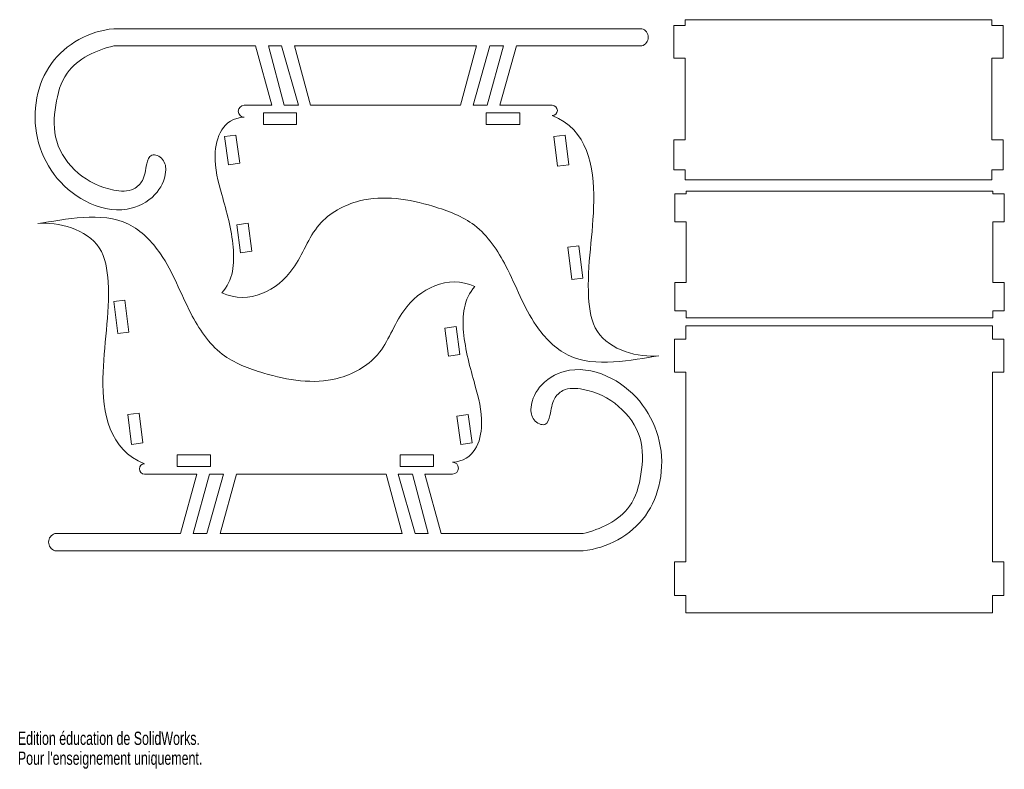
# Model space of a CAD drawing. Header units: millimetres. Extents: x 0 to 257, y 0 to 196.
import ezdxf

# ---------------------------------------------------------------- set-up
doc = ezdxf.new("R2010")
doc.units = ezdxf.units.MM
doc.styles.add('SLDTEXTSTYLE0', font='TXT', dxfattribs={"width": 0.7})

msp = doc.modelspace()

# ---------------------------------------------------------------- linework, layer by layer
at = {"color": 7, "linetype": 'Continuous', "lineweight": 15}
for p, q in [((254.23, 195.54), (174.23, 195.54)), ((174.23, 195.54), (174.23, 193.98)), ((254.23, 193.98), (254.23, 195.54)), ((162.85, 193.18), (25.02, 193.18)), ((171.23, 193.98), (171.23, 185.51)), ((174.23, 193.98), (171.23, 193.98)), ((257.23, 193.98), (254.23, 193.98)), ((257.23, 185.51), (257.23, 193.98)), ((25.02, 188.7), (62.05, 188.7)), ((62.05, 188.7), (66.31, 173.19)), ((68.8, 188.7), (65.41, 188.7)), ((65.41, 188.7), (69.54, 173.19)), ((73.26, 173.19), (68.8, 188.7)), ((119.74, 188.7), (72.19, 188.7)), ((72.19, 188.7), (76.42, 173.19)), ((115.51, 173.19), (119.74, 188.7)), ((123.17, 188.7), (118.84, 173.19)), ((122.52, 173.19), (126.75, 188.7)), ((126.75, 188.7), (123.17, 188.7)), ((125.85, 173.19), (130.13, 188.7)), ((130.13, 188.7), (162.85, 188.7)), ((171.23, 185.51), (174.23, 185.51)), ((174.23, 185.51), (174.23, 164.2)), ((254.23, 185.51), (257.23, 185.51)), ((254.23, 164.2), (254.23, 185.51)), ((66.31, 173.19), (59.09, 173.19)), ((69.54, 173.19), (73.26, 173.19)), ((76.42, 173.19), (115.51, 173.19)), ((118.84, 173.19), (122.52, 173.19)), ((139.49, 173.19), (125.85, 173.19)), ((64.08, 171.19), (64.08, 168.19)), ((72.71, 171.19), (64.08, 171.19)), ((72.71, 168.19), (72.71, 171.19)), ((122.27, 171.19), (122.27, 168.19)), ((131, 171.19), (122.27, 171.19)), ((131, 168.19), (131, 171.19)), ((64.08, 168.19), (72.71, 168.19)), ((122.27, 168.19), (131, 168.19)), ((56.94, 165.43), (53.96, 165.02)), ((53.96, 165.02), (54.98, 157.64)), ((57.95, 158.05), (56.94, 165.43)), ((142.87, 165.43), (139.89, 165.06)), ((139.89, 165.06), (140.88, 157.27)), ((143.83, 157.64), (142.87, 165.43)), ((171.23, 164.2), (171.23, 156.35)), ((174.23, 164.2), (171.23, 164.2)), ((257.23, 164.2), (254.23, 164.2)), ((257.23, 156.35), (257.23, 164.2)), ((54.98, 157.64), (57.95, 158.05)), ((140.88, 157.27), (143.83, 157.64)), ((171.23, 156.35), (174.23, 156.35)), ((174.23, 156.35), (174.23, 153.71)), ((254.23, 156.35), (257.23, 156.35)), ((254.23, 153.71), (254.23, 156.35)), ((174.23, 153.71), (254.23, 153.71)), ((171.49, 150.11), (171.49, 142.75)), ((174.49, 150.11), (171.49, 150.11)), ((254.49, 150.8), (174.49, 150.8)), ((174.49, 150.8), (174.49, 150.11)), ((254.49, 150.11), (254.49, 150.8)), ((257.49, 150.11), (254.49, 150.11)), ((257.49, 142.75), (257.49, 150.11)), ((60.1, 142.37), (57.13, 141.96)), ((57.13, 141.96), (58.13, 134.67)), ((61.1, 135.08), (60.1, 142.37)), ((171.49, 142.75), (174.49, 142.75)), ((174.49, 142.75), (174.49, 126.92)), ((254.49, 142.75), (257.49, 142.75)), ((254.49, 126.92), (254.49, 142.75)), ((146.44, 136.49), (143.55, 136.13)), ((147.48, 128.09), (146.44, 136.49)), ((58.13, 134.67), (61.1, 135.08)), ((143.55, 136.13), (144.6, 127.73)), ((144.6, 127.73), (147.48, 128.09)), ((171.49, 126.92), (171.49, 119.48)), ((174.49, 126.92), (171.49, 126.92)), ((257.49, 126.92), (254.49, 126.92)), ((257.49, 119.48), (257.49, 126.92)), ((27.93, 122.35), (25.06, 122)), ((25.06, 122), (26.1, 113.6)), ((28.99, 113.96), (27.93, 122.35)), ((171.49, 119.48), (174.49, 119.48)), ((174.49, 119.48), (174.49, 117.71)), ((254.49, 117.71), (254.49, 119.48)), ((254.49, 119.48), (257.49, 119.48)), ((174.49, 117.71), (254.49, 117.71)), ((26.1, 113.6), (28.99, 113.96)), ((114.41, 115.41), (111.44, 115.01)), ((111.44, 115.01), (112.44, 107.71)), ((115.41, 108.12), (114.41, 115.41)), ((174.4, 115.65), (174.4, 112.14)), ((254.4, 115.65), (174.4, 115.65)), ((254.4, 112.14), (254.4, 115.65)), ((171.4, 112.14), (171.4, 103.51)), ((174.4, 112.14), (171.4, 112.14)), ((257.4, 112.14), (254.4, 112.14)), ((257.4, 103.51), (257.4, 112.14)), ((112.44, 107.71), (115.41, 108.12)), ((171.4, 103.51), (174.4, 103.51)), ((174.4, 103.51), (174.4, 53.95)), ((254.4, 103.51), (257.4, 103.51)), ((254.4, 53.95), (254.4, 103.51)), ((31.66, 92.82), (28.71, 92.44)), ((32.65, 85.03), (31.66, 92.82)), ((28.71, 92.44), (29.67, 84.66)), ((117.56, 92.44), (114.59, 92.04)), ((114.59, 92.04), (115.6, 84.66)), ((118.58, 85.07), (117.56, 92.44)), ((29.67, 84.66), (32.65, 85.03)), ((115.6, 84.66), (118.58, 85.07)), ((50.27, 81.9), (41.54, 81.9)), ((41.54, 81.9), (41.54, 78.9)), ((50.27, 78.9), (50.27, 81.9)), ((108.46, 81.9), (99.83, 81.9)), ((99.83, 81.9), (99.83, 78.9)), ((108.46, 78.9), (108.46, 81.9)), ((41.54, 78.9), (50.27, 78.9)), ((99.83, 78.9), (108.46, 78.9)), ((33.05, 76.9), (46.69, 76.9)), ((46.69, 76.9), (42.41, 61.39)), ((50.02, 76.9), (45.79, 61.39)), ((49.37, 61.39), (53.7, 76.9)), ((53.7, 76.9), (50.02, 76.9)), ((57.03, 76.9), (52.8, 61.39)), ((96.12, 76.9), (57.03, 76.9)), ((100.35, 61.39), (96.12, 76.9)), ((103, 76.9), (99.28, 76.9)), ((99.28, 76.9), (103.74, 61.39)), ((107.13, 61.39), (103, 76.9)), ((106.23, 76.9), (113.45, 76.9)), ((110.49, 61.39), (106.23, 76.9)), ((42.41, 61.39), (9.69, 61.39)), ((45.79, 61.39), (49.37, 61.39)), ((52.8, 61.39), (100.35, 61.39)), ((103.74, 61.39), (107.13, 61.39)), ((147.52, 61.39), (110.49, 61.39)), ((9.69, 56.9), (147.52, 56.9)), ((171.4, 53.95), (171.4, 45.22)), ((174.4, 53.95), (171.4, 53.95)), ((257.4, 53.95), (254.4, 53.95)), ((257.4, 45.22), (257.4, 53.95)), ((171.4, 45.22), (174.4, 45.22)), ((174.4, 45.22), (174.4, 40.65)), ((254.4, 45.22), (257.4, 45.22)), ((254.4, 40.65), (254.4, 45.22)), ((174.4, 40.65), (254.4, 40.65))]:
    msp.add_line(p, q, dxfattribs=at)
for centre, radius, start, end in [((162.19, 190.94), 2.34, 286.4189, 73.5811), ((59.09, 171.64), 1.55, 90, 270), ((139.49, 171.85), 1.34, 270, 90), ((113.45, 78.45), 1.55, 270, 90), ((33.05, 78.24), 1.34, 90, 270), ((10.35, 59.14), 2.34, 106.4189, 253.5811)]:
    msp.add_arc(centre, radius, start, end, dxfattribs=at)
for points, knots in [([(25.02, 193.18), (18.74, 192.59), (9.28, 187.54), (4.25, 174.98), (4.36, 164.49), (8.91, 154.62), (17.23, 147.39), (27.68, 144.75), (35.98, 148.91), (38.93, 154.66), (38.42, 159.18), (34.66, 161.11), (33.27, 157.09), (33.19, 153.83), (29.81, 150.51), (23.12, 150.98), (15.31, 154.7), (9.11, 163.37), (9.52, 173.05), (12.43, 184), (20.61, 187.66), (25.02, 188.7)], [0, 0, 0, 0, 0.118318, 0.178697, 0.243896, 0.308629, 0.375019, 0.444252, 0.495081, 0.535928, 0.556483, 0.575284, 0.591813, 0.6198, 0.638937, 0.671645, 0.735614, 0.797777, 0.856, 0.911224, 1, 1, 1, 1]), ([(59.09, 170.09), (53.44, 169.74), (50.19, 161.01), (53.52, 148.7), (56.94, 136.86), (56.25, 127.46), (53.23, 124.2)], [0, 0, 0, 0, 0.267072, 0.473773, 0.751202, 1, 1, 1, 1]), ([(167.35, 107.79), (162.06, 107.2), (150.58, 110.32), (147.84, 128.77), (152.06, 147.75), (148.72, 166.95), (139.49, 170.51)], [0, 0, 0, 0, 0.226947, 0.344563, 0.666347, 1, 1, 1, 1]), ([(53.23, 124.2), (60.43, 120.97), (72.33, 127.27), (77.03, 142.73), (91.3, 150.55), (106.1, 147.96), (120.41, 142.64), (128.67, 130.14), (133.2, 116.97), (146.21, 103.44), (160.2, 106.72), (167.35, 107.79)], [0, 0, 0, 0, 0.145272, 0.238173, 0.322904, 0.456838, 0.539754, 0.633485, 0.754414, 0.833696, 1, 1, 1, 1]), ([(119.31, 125.88), (112.11, 129.11), (100.21, 122.82), (95.51, 107.36), (81.24, 99.54), (66.43, 102.13), (52.13, 107.45), (43.87, 119.94), (39.34, 133.11), (26.33, 146.65), (12.34, 143.37), (5.19, 142.29)], [0, 0, 0, 0, 0.145272, 0.238173, 0.322904, 0.456838, 0.539754, 0.633485, 0.754414, 0.833696, 1, 1, 1, 1]), ([(5.19, 142.29), (10.47, 142.89), (21.95, 139.77), (24.7, 121.32), (20.48, 102.34), (23.82, 83.14), (33.05, 79.58)], [0, 0, 0, 0, 0.226947, 0.344563, 0.666347, 1, 1, 1, 1]), ([(113.45, 79.99), (119.1, 80.35), (122.35, 89.07), (119.02, 101.38), (115.6, 113.23), (116.29, 122.63), (119.31, 125.88)], [0, 0, 0, 0, 0.267072, 0.473773, 0.751202, 1, 1, 1, 1]), ([(147.52, 56.9), (153.8, 57.5), (163.25, 62.55), (168.29, 75.11), (168.18, 85.6), (163.62, 95.47), (155.31, 102.69), (144.86, 105.33), (136.55, 101.18), (133.6, 95.43), (134.11, 90.91), (137.87, 88.98), (139.27, 92.99), (139.35, 96.26), (142.73, 99.57), (149.42, 99.1), (157.23, 95.38), (163.43, 86.72), (163.02, 77.03), (160.11, 66.09), (151.92, 62.43), (147.52, 61.39)], [0, 0, 0, 0, 0.118318, 0.178697, 0.243896, 0.308629, 0.375019, 0.444252, 0.495081, 0.535928, 0.556483, 0.575284, 0.591813, 0.6198, 0.638937, 0.671645, 0.735614, 0.797777, 0.856, 0.911224, 1, 1, 1, 1])]:
    msp.add_open_spline(points, degree=3, knots=knots, dxfattribs=at)

# ---------------------------------------------------------------- texts
at = {"color": 7, "linetype": 'Continuous', "char_height": 3.46, "attachment_point": 1, "style": 'SLDTEXTSTYLE0'}
for s, insert in [('Edition éducation de SolidWorks.', (0, 9.65)), ("Pour l'enseignement uniquement.", (0, 4.46))]:
    msp.add_mtext(s, dxfattribs=dict(at, insert=insert))

doc.saveas('drawing.dxf')
